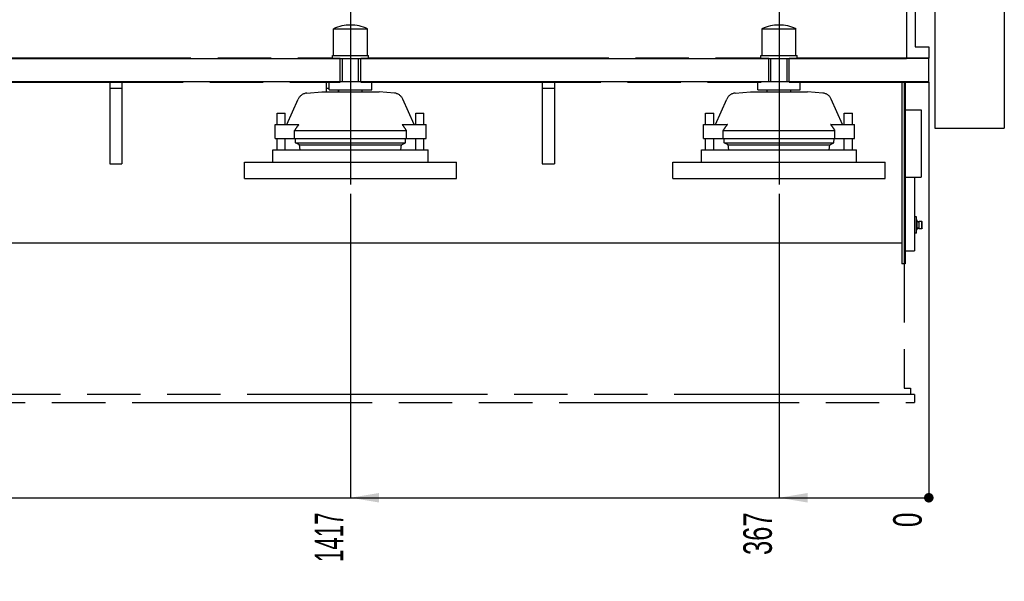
# Model space of a CAD drawing. Header units: millimetres. Extents: x 0 to 1189, y 0 to 841.
# Tile 76 of 103: x 772 to 893, y 508 to 577. Entities that reach past the tile are written whole.
import ezdxf
from ezdxf.enums import TextEntityAlignment as Align

# ---------------------------------------------------------------- set-up
doc = ezdxf.new("R2010")
doc.units = ezdxf.units.MM
doc.header["$LTSCALE"] = 65.395
doc.linetypes.add('CENTER', pattern=[0.6, 0.375, -0.075, 0.075, -0.075])
doc.linetypes.add('PHANTOM', pattern=[0.8, 0.45, -0.05, 0.1, -0.05, 0.1, -0.05])
doc.layers.get('0').update_dxf_attribs({"linetype": 'CONTINUOUS'})
for name, color, linetype in [('1907_731000_02_SIMPLE1_D_ABL53', 7, 'CONTINUOUS'), ('1907_731000_02_SIMPLE1_T1_D_PBL54', 7, 'CONTINUOUS'), ('1907_733000_06_SIMPLE1_A_ABL94', 7, 'CONTINUOUS'), ('1907_733000_06_SIMPLE1_T1_A_PBL95', 7, 'CONTINUOUS'), ('1907_733000_06_SIMPLE1_T2_A_PBL111', 7, 'CONTINUOUS'), ('1907_733000_06_SIMPLE1_T3_A_PBL123', 7, 'CONTINUOUS'), ('1907_733000_06_SIMPLE1_T4_A_PBL110', 7, 'CONTINUOUS'), ('1907_734000_04_SIMPLE1_C_ABL74', 7, 'CONTINUOUS'), ('1907_734000_04_SIMPLE1_T1_C_PBL75', 7, 'CONTINUOUS'), ('1937_111000_09_SIMPLE1_D_ABL72', 7, 'CONTINUOUS'), ('1937_111000_09_SIMPLE1_T1_D_PBL73', 7, 'CONTINUOUS'), ('1937_122000_06_SIMPLE1_A_ABL33', 7, 'CONTINUOUS'), ('1937_122000_06_SIMPLE1_T1_A_PBL34', 7, 'CONTINUOUS'), ('32007_040000_TLKGS_KS_V_ABL51', 7, 'CONTINUOUS'), ('32007_041000_TLKGS_KS_V_ABL52', 7, 'CONTINUOUS'), ('32007_313000_01_SIMPLE1_T1_X_PBL139', 7, 'CONTINUOUS'), ('32007_313000_01_SIMPLE1_X_ABL138', 7, 'CONTINUOUS'), ('32007_390500_01_SIMPLE1_T1_X_PBL141', 7, 'CONTINUOUS'), ('32007_390500_01_SIMPLE1_X_ABL140', 7, 'CONTINUOUS'), ('32067_000000_TLKGS_MARKETING_ABL3', 7, 'CONTINUOUS'), ('32067_030000_TLKGS_V_ABL8', 7, 'CONTINUOUS'), ('32067_100000_TLKGS_V_ABL18', 7, 'CONTINUOUS'), ('32067_152000_01_SIMPLE1_T1_X_PBL20', 7, 'CONTINUOUS'), ('32067_152000_01_SIMPLE1_T2_X_PBL181', 7, 'CONTINUOUS'), ('32067_152000_01_SIMPLE1_T2_X_PBL191', 7, 'CONTINUOUS'), ('32067_152000_01_SIMPLE1_T2_X_PBL49', 7, 'CONTINUOUS'), ('32067_152000_01_SIMPLE1_T2_X_PBL50', 7, 'CONTINUOUS'), ('32067_152000_01_SIMPLE1_X_ABL19', 7, 'CONTINUOUS'), ('new_view_1_VBL0', 7, 'CONTINUOUS')]:
    doc.layers.add(name, color=color, linetype=linetype)
doc.styles.get("Standard").update_dxf_attribs({"font": 'txt', "width": 0.6})
doc.dimstyles.new('DIMSTYLE_10', dxfattribs={"dimtxt": 3.5, "dimasz": 3.5, "dimexe": 1.8, "dimexo": 0, "dimgap": 0.875, "dimtad": 0, "dimtih": 1, "dimtoh": 1, "dimlfac": 20, "dimdsep": 46, "dimtxsty": 'Standard', "dimblk": '_FILLED', "dimblk1": '_FILLED', "dimblk2": '_FILLED', "dimcen": 0.09, "dimadec": 0, "dimazin": 0, "dimtp": 2, "dimtm": 2, "dimtfac": 1, "dimtofl": 0, "dimtmove": 0, "dimatfit": 3, "dimldrblk": '_FILLED', "dimfxl": 1, "dimtolj": 1, "dimarcsym": 0})
doc.dimstyles.new('DIMSTYLE_7', dxfattribs={"dimtxt": 3.5, "dimasz": 3.5, "dimexe": 1.8, "dimexo": 0, "dimgap": 0.875, "dimtad": 0, "dimtih": 1, "dimtoh": 1, "dimlfac": 20, "dimdsep": 46, "dimtxsty": 'Standard', "dimblk": '_FILLED', "dimblk1": '_FILLED', "dimblk2": '_FILLED', "dimcen": 0.09, "dimadec": 0, "dimazin": 0, "dimtp": 0.5, "dimtm": 0.5, "dimtfac": 1, "dimtofl": 0, "dimtmove": 0, "dimatfit": 3, "dimldrblk": '_FILLED', "dimfxl": 1, "dimtolj": 1, "dimarcsym": 0})
doc.dimstyles.new('DIMSTYLE_8', dxfattribs={"dimtxt": 3.5, "dimasz": 3.5, "dimexe": 1.8, "dimexo": 0, "dimgap": 0.875, "dimtad": 0, "dimtih": 1, "dimtoh": 1, "dimlfac": 20, "dimdsep": 46, "dimtxsty": 'Standard', "dimblk": '_FILLED', "dimblk1": '_FILLED', "dimblk2": '_FILLED', "dimcen": 0.09, "dimadec": 0, "dimazin": 0, "dimtp": 0.1, "dimtm": 0.1, "dimtfac": 1, "dimtofl": 0, "dimtmove": 0, "dimatfit": 3, "dimldrblk": '_FILLED', "dimfxl": 1, "dimtolj": 1, "dimarcsym": 0})
doc.dimstyles.new('DIMSTYLE_9', dxfattribs={"dimtxt": 3.5, "dimasz": 3.5, "dimexe": 1.8, "dimexo": 0, "dimgap": 0.875, "dimtad": 0, "dimtih": 1, "dimtoh": 1, "dimlfac": 20, "dimdsep": 46, "dimtxsty": 'Standard', "dimblk": '_FILLED', "dimblk1": '_FILLED', "dimblk2": '_FILLED', "dimcen": 0.09, "dimadec": 0, "dimazin": 0, "dimtp": 1.2, "dimtm": 1.2, "dimtfac": 1, "dimtofl": 0, "dimtmove": 0, "dimatfit": 3, "dimldrblk": '_FILLED', "dimfxl": 1, "dimtolj": 1, "dimarcsym": 0})

# ---------------------------------------------------------------- blocks, each defined once
blk = doc.blocks.new('*D35')
at = {"color": 2, "linetype": 'Continuous'}
blk.add_line((865, 555.98), (865, 518.68), dxfattribs=at)
at = {"color": 2, "linetype": 'Continuous', "width": 0.666667}
blk.add_text('367', height=3.5, rotation=90, dxfattribs=at).set_placement((864.12, 516.93), align=Align.RIGHT)
blk = doc.blocks.new('_FILLED')
at = {"color": 0, "linetype": 'ByBlock'}
blk.add_solid([(0, 0), (-1, 0.167), (-1, -0.167)], dxfattribs=at)
blk = doc.blocks.new('*D36')
at = {"color": 2, "linetype": 'Continuous'}
blk.add_line((883.35, 569.65), (883.35, 518.68), dxfattribs=at)
at = {"color": 2, "linetype": 'Continuous', "width": 0.690476}
blk.add_text('0', height=3.5, rotation=90, dxfattribs=at).set_placement((882.48, 516.93), align=Align.RIGHT)
blk = doc.blocks.new('*D37')
at = {"color": 2, "linetype": 'Continuous'}
blk.add_line((812.5, 555.98), (812.5, 518.68), dxfattribs=at)
at = {"color": 2, "linetype": 'Continuous', "width": 0.583333}
blk.add_text('1417', height=3.5, rotation=90, dxfattribs=at).set_placement((811.62, 516.93), align=Align.RIGHT)
blk = doc.blocks.new('*D38')
at = {"color": 2, "linetype": 'Continuous'}
blk.add_line((709, 555.98), (709, 518.68), dxfattribs=at)
at = {"color": 2, "linetype": 'Continuous', "width": 0.672619}
blk.add_text('3487', height=3.5, rotation=90, dxfattribs=at).set_placement((708.12, 516.93), align=Align.RIGHT)
blk = doc.blocks.new('*D39')
at = {"color": 2, "linetype": 'Continuous'}
blk.add_line((679.9, 569.65), (679.9, 518.68), dxfattribs=at)
at = {"color": 2, "linetype": 'Continuous', "width": 0.690476}
blk.add_text('4069', height=3.5, rotation=90, dxfattribs=at).set_placement((679.02, 516.93), align=Align.RIGHT)
blk = doc.blocks.new('32067_152000_01_SIMPLE1_T1_X_PBL20', base_point=(768.98, 552.61))
at = {"layer": '32067_152000_01_SIMPLE1_T1_X_PBL20', "color": 8, "linetype": 'PHANTOM'}
for p, q in [((711.21, 572.65), (810.29, 572.65)), ((809.75, 572.65), (809.75, 572.55)), ((811.25, 572.55), (809.75, 572.55)), ((811.25, 569.65), (811.25, 572.55)), ((815.25, 572.55), (813.75, 572.55)), ((813.75, 569.65), (813.75, 572.55)), ((814.71, 572.65), (862.79, 572.65)), ((815.25, 572.65), (815.25, 572.55)), ((862.25, 572.65), (862.25, 572.55)), ((863.75, 572.55), (862.25, 572.55)), ((863.75, 569.65), (863.75, 572.55)), ((867.75, 572.55), (866.25, 572.55)), ((866.25, 569.65), (866.25, 572.55)), ((867.21, 572.65), (883.35, 572.65)), ((867.75, 572.65), (867.75, 572.55)), ((883.35, 569.65), (883.35, 572.65)), ((710.25, 569.65), (811.25, 569.65)), ((783, 569.65), (783, 559.65)), ((784.5, 569.65), (784.5, 559.65)), ((809.5, 569.65), (809.5, 568.48)), ((813.75, 569.65), (863.75, 569.65)), ((836, 569.65), (836, 559.65)), ((837.5, 569.65), (837.5, 559.65)), ((866.25, 569.65), (883.35, 569.65)), ((880.35, 569.65), (880.35, 532.15)), ((784.5, 568.9), (783, 568.9)), ((809.9, 568.9), (809.5, 568.9)), ((811, 568.73), (811, 568.48)), ((837.5, 568.9), (836, 568.9)), ((880.45, 566.27), (882.4, 566.27)), ((882.4, 566.27), (882.4, 558.02)), ((783, 559.65), (784.5, 559.65)), ((836, 559.65), (837.5, 559.65)), ((880.35, 558.02), (882.4, 558.02)), ((881.85, 553.15), (881.6, 553.15)), ((881.85, 551.15), (881.85, 553.15)), ((881.92, 552.73), (881.85, 552.73)), ((881.92, 551.58), (881.92, 552.73)), ((882.05, 552.55), (881.92, 552.6)), ((882.17, 552.6), (882.1, 552.56)), ((882.48, 552.6), (882.17, 552.6)), ((882.17, 551.7), (882.17, 552.6)), ((882.52, 552.55), (882.48, 552.6)), ((882.48, 551.7), (882.48, 552.6)), ((882.52, 551.75), (882.52, 552.55)), ((881.92, 551.58), (881.85, 551.58)), ((882.05, 551.75), (881.92, 551.7)), ((882.17, 551.7), (882.1, 551.74)), ((882.48, 551.7), (882.17, 551.7)), ((882.52, 551.75), (882.48, 551.7)), ((881.85, 551.15), (881.6, 551.15)), ((880.35, 532.15), (881.1, 532.15)), ((881.1, 532.15), (881.1, 531.4)), ((881.6, 531.4), (681.1, 531.4)), ((881.6, 531.4), (881.6, 530.4)), ((681.1, 530.4), (881.6, 530.4))]:
    blk.add_line(p, q, dxfattribs=at)
for centre, start, end in [((882.07, 552.61), 247.4184, 299.9743), ((882.07, 551.69), 60.0257, 112.5816)]:
    blk.add_arc(centre, 0.06, start, end, dxfattribs=at)
blk = doc.blocks.new('32067_152000_01_SIMPLE1_T2_X_PBL49', base_point=(865, 567.03))
at = {"layer": '32067_152000_01_SIMPLE1_T2_X_PBL49', "color": 8, "linetype": 'PHANTOM'}
for p, q in [((862.92, 576.21), (867.08, 576.21)), ((862.92, 572.91), (862.92, 576.21)), ((867.08, 572.91), (867.08, 576.21)), ((862.79, 572.91), (867.21, 572.91)), ((862.79, 572.55), (862.79, 572.91)), ((863.75, 572.55), (866.25, 572.55)), ((864.01, 569.75), (864.01, 572.55)), ((865.99, 569.75), (865.99, 572.55)), ((867.21, 572.55), (867.21, 572.91)), ((862.4, 568.73), (862.4, 569.65)), ((863.75, 569.75), (866.25, 569.75)), ((867.6, 568.73), (867.6, 569.65)), ((859.63, 568.32), (861.5, 568.48)), ((861.5, 568.48), (868.5, 568.48)), ((862.4, 568.73), (867.6, 568.73)), ((863.56, 568.48), (863.56, 568.73)), ((866.44, 568.48), (866.44, 568.73)), ((870.37, 568.32), (868.5, 568.48)), ((857.21, 564.49), (858.6, 567.58)), ((872.79, 564.49), (871.4, 567.58)), ((856, 565.85), (857, 565.85)), ((856, 564.49), (856, 565.85)), ((857, 564.49), (857, 565.85)), ((873, 565.85), (874, 565.85)), ((873, 564.49), (873, 565.85)), ((874, 564.49), (874, 565.85)), ((855.75, 564.49), (858.68, 564.49)), ((855.75, 562.74), (855.75, 564.49)), ((858.15, 563.74), (871.85, 563.74)), ((858.15, 562.74), (858.15, 563.74)), ((871.32, 564.49), (874.25, 564.49)), ((871.85, 562.74), (871.85, 563.74)), ((874.25, 562.74), (874.25, 564.49)), ((855.75, 562.74), (874.25, 562.74)), ((856, 561.35), (856, 562.74)), ((857, 561.35), (857, 562.74)), ((858.28, 562.23), (858.26, 562.74)), ((858.28, 562.23), (871.72, 562.23)), ((858.77, 561.98), (858.28, 562.23)), ((871.23, 561.98), (871.72, 562.23)), ((871.72, 562.23), (871.74, 562.74)), ((873, 561.35), (873, 562.74)), ((874, 561.35), (874, 562.74)), ((855.5, 561.35), (874.5, 561.35)), ((855.5, 559.85), (855.5, 561.35)), ((858.77, 561.98), (871.23, 561.98)), ((858.84, 561.35), (858.77, 561.98)), ((871.16, 561.35), (871.23, 561.98)), ((874.5, 559.85), (874.5, 561.35)), ((852, 559.85), (878, 559.85)), ((852, 557.85), (852, 559.85)), ((878, 557.85), (878, 559.85)), ((852, 557.85), (878, 557.85))]:
    blk.add_line(p, q, dxfattribs=at)
for centre, radius, start, end in [((865, 571.51), 5.14, 66.0588, 113.9412), ((859.74, 567.07), 1.25, 95, 155.8195), ((870.26, 567.07), 1.25, 24.1805, 85)]:
    blk.add_arc(centre, radius, start, end, dxfattribs=at)
for points, knots in [([(858.68, 564.49), (858.63, 564.43), (858.45, 564.19), (858.28, 563.94), (858.15, 563.74)], [0, 0, 0, 0, 0.247602, 1, 1, 1, 1]), ([(871.85, 563.74), (871.81, 563.81), (871.64, 564.06), (871.46, 564.31), (871.32, 564.49)], [0, 0, 0, 0, 0.252037, 1, 1, 1, 1])]:
    blk.add_open_spline(points, degree=3, knots=knots, dxfattribs=at)
blk = doc.blocks.new('32067_152000_01_SIMPLE1_T2_X_PBL50', base_point=(812.5, 567.03))
at = {"layer": '32067_152000_01_SIMPLE1_T2_X_PBL50', "color": 8, "linetype": 'PHANTOM'}
for p, q in [((810.42, 576.21), (814.58, 576.21)), ((810.42, 572.91), (810.42, 576.21)), ((814.58, 572.91), (814.58, 576.21)), ((810.29, 572.91), (814.71, 572.91)), ((810.29, 572.55), (810.29, 572.91)), ((811.25, 572.55), (813.75, 572.55)), ((811.51, 569.75), (811.51, 572.55)), ((813.49, 569.75), (813.49, 572.55)), ((814.71, 572.55), (814.71, 572.91)), ((809.9, 568.73), (809.9, 569.65)), ((811.25, 569.75), (813.75, 569.75)), ((815.1, 568.73), (815.1, 569.65)), ((807.13, 568.32), (809, 568.48)), ((809, 568.48), (816, 568.48)), ((809.9, 568.73), (815.1, 568.73)), ((811.06, 568.48), (811.06, 568.73)), ((813.94, 568.48), (813.94, 568.73)), ((817.87, 568.32), (816, 568.48)), ((804.71, 564.49), (806.1, 567.58)), ((820.29, 564.49), (818.9, 567.58)), ((803.5, 565.85), (804.5, 565.85)), ((803.5, 564.49), (803.5, 565.85)), ((804.5, 564.49), (804.5, 565.85)), ((820.5, 565.85), (821.5, 565.85)), ((820.5, 564.49), (820.5, 565.85)), ((821.5, 564.49), (821.5, 565.85)), ((803.25, 564.49), (806.18, 564.49)), ((803.25, 562.74), (803.25, 564.49)), ((805.65, 563.74), (819.35, 563.74)), ((805.65, 562.74), (805.65, 563.74)), ((818.82, 564.49), (821.75, 564.49)), ((819.35, 562.74), (819.35, 563.74)), ((821.75, 562.74), (821.75, 564.49)), ((803.25, 562.74), (821.75, 562.74)), ((803.5, 561.35), (803.5, 562.74)), ((804.5, 561.35), (804.5, 562.74)), ((805.78, 562.23), (805.76, 562.74)), ((805.78, 562.23), (819.22, 562.23)), ((806.27, 561.98), (805.78, 562.23)), ((818.73, 561.98), (819.22, 562.23)), ((819.22, 562.23), (819.24, 562.74)), ((820.5, 561.35), (820.5, 562.74)), ((821.5, 561.35), (821.5, 562.74)), ((803, 561.35), (822, 561.35)), ((803, 559.85), (803, 561.35)), ((806.27, 561.98), (818.73, 561.98)), ((806.34, 561.35), (806.27, 561.98)), ((818.66, 561.35), (818.73, 561.98)), ((822, 559.85), (822, 561.35)), ((799.5, 559.85), (825.5, 559.85)), ((799.5, 557.85), (799.5, 559.85)), ((825.5, 557.85), (825.5, 559.85)), ((799.5, 557.85), (825.5, 557.85))]:
    blk.add_line(p, q, dxfattribs=at)
for centre, radius, start, end in [((812.5, 571.51), 5.14, 66.0588, 113.9412), ((807.24, 567.07), 1.25, 95, 155.8195), ((817.76, 567.07), 1.25, 24.1805, 85)]:
    blk.add_arc(centre, radius, start, end, dxfattribs=at)
for points, knots in [([(806.18, 564.49), (806.13, 564.43), (805.95, 564.19), (805.78, 563.94), (805.65, 563.74)], [0, 0, 0, 0, 0.247602, 1, 1, 1, 1]), ([(819.35, 563.74), (819.31, 563.81), (819.14, 564.06), (818.96, 564.31), (818.82, 564.49)], [0, 0, 0, 0, 0.252037, 1, 1, 1, 1])]:
    blk.add_open_spline(points, degree=3, knots=knots, dxfattribs=at)
blk = doc.blocks.new('32067_152000_01_SIMPLE1_T2_X_PBL181', base_point=(812.5, 568.8152))
at = {"layer": '32067_152000_01_SIMPLE1_T2_X_PBL181', "color": 2, "linetype": 'CENTER'}
blk.add_line((812.5, 581.65), (812.5, 555.9805), dxfattribs=at)
blk = doc.blocks.new('32067_152000_01_SIMPLE1_T2_X_PBL191', base_point=(865, 568.8152))
at = {"layer": '32067_152000_01_SIMPLE1_T2_X_PBL191', "color": 2, "linetype": 'CENTER'}
blk.add_line((865, 581.65), (865, 555.9805), dxfattribs=at)
blk = doc.blocks.new('32067_152000_01_SIMPLE1_X_ABL19', base_point=(768.98, 556.02))
at = {"layer": '32067_152000_01_SIMPLE1_T1_X_PBL20'}
blk.add_blockref('32067_152000_01_SIMPLE1_T1_X_PBL20', (768.98, 552.61), dxfattribs=at)
at = {"layer": '32067_152000_01_SIMPLE1_T2_X_PBL181'}
blk.add_blockref('32067_152000_01_SIMPLE1_T2_X_PBL181', (812.5, 568.82), dxfattribs=at)
at = {"layer": '32067_152000_01_SIMPLE1_T2_X_PBL191'}
blk.add_blockref('32067_152000_01_SIMPLE1_T2_X_PBL191', (865, 568.82), dxfattribs=at)
at = {"layer": '32067_152000_01_SIMPLE1_T2_X_PBL49'}
blk.add_blockref('32067_152000_01_SIMPLE1_T2_X_PBL49', (865, 567.03), dxfattribs=at)
at = {"layer": '32067_152000_01_SIMPLE1_T2_X_PBL50'}
blk.add_blockref('32067_152000_01_SIMPLE1_T2_X_PBL50', (812.5, 567.03), dxfattribs=at)
blk = doc.blocks.new('1937_122000_06_SIMPLE1_T1_A_PBL34', base_point=(781.62, 560))
at = {"layer": '1937_122000_06_SIMPLE1_T1_A_PBL34', "color": 7, "linetype": 'Continuous'}
for p, q in [((880.6, 572.6), (883.35, 572.6)), ((883.35, 569.7), (883.35, 572.6)), ((883.35, 569.7), (679.9, 569.7)), ((880.05, 569.7), (880.05, 547.4)), ((880.45, 569.7), (880.45, 547.4)), ((880.45, 558), (881.6, 558)), ((881.6, 558), (881.6, 549)), ((880.05, 549.95), (685.25, 549.95)), ((880.45, 549), (881.6, 549)), ((880.45, 547.4), (880.05, 547.4))]:
    blk.add_line(p, q, dxfattribs=at)
blk = doc.blocks.new('1937_122000_06_SIMPLE1_A_ABL33', base_point=(781.625, 560))
at = {"layer": '1937_122000_06_SIMPLE1_T1_A_PBL34'}
blk.add_blockref('1937_122000_06_SIMPLE1_T1_A_PBL34', (781.625, 560), dxfattribs=at)
blk = doc.blocks.new('1937_111000_09_SIMPLE1_T1_D_PBL73', base_point=(782.05, 619.62))
at = {"layer": '1937_111000_09_SIMPLE1_T1_D_PBL73', "color": 7, "linetype": 'Continuous'}
for p, q in [((880.6, 594.7), (880.6, 572.5)), ((880.6, 572.5), (682, 572.5))]:
    blk.add_line(p, q, dxfattribs=at)
blk = doc.blocks.new('1937_111000_09_SIMPLE1_D_ABL72', base_point=(782.05, 625.06))
at = {"layer": '1937_111000_09_SIMPLE1_T1_D_PBL73'}
blk.add_blockref('1937_111000_09_SIMPLE1_T1_D_PBL73', (782.05, 619.62), dxfattribs=at)
blk = doc.blocks.new('32067_100000_TLKGS_V_ABL18', base_point=(768.98, 616.65))
at = {"layer": '1937_111000_09_SIMPLE1_D_ABL72'}
blk.add_blockref('1937_111000_09_SIMPLE1_D_ABL72', (782.05, 625.06), dxfattribs=at)
at = {"layer": '1937_122000_06_SIMPLE1_A_ABL33'}
blk.add_blockref('1937_122000_06_SIMPLE1_A_ABL33', (781.62, 560), dxfattribs=at)
at = {"layer": '32067_152000_01_SIMPLE1_X_ABL19'}
blk.add_blockref('32067_152000_01_SIMPLE1_X_ABL19', (768.98, 556.02), dxfattribs=at)
blk = doc.blocks.new('32067_030000_TLKGS_V_ABL8', base_point=(748.41, 636.46))
at = {"layer": '32067_100000_TLKGS_V_ABL18'}
blk.add_blockref('32067_100000_TLKGS_V_ABL18', (768.98, 616.65), dxfattribs=at)
blk = doc.blocks.new('1907_731000_02_SIMPLE1_T1_D_PBL54', base_point=(888.35, 600))
at = {"layer": '1907_731000_02_SIMPLE1_T1_D_PBL54', "color": 7, "linetype": 'Continuous'}
for p, q in [((884.1, 635.98), (892.6, 635.98)), ((884.1, 635.98), (884.1, 618.01)), ((892.6, 635.98), (892.6, 564.02)), ((884.1, 616.14), (884.1, 611.21)), ((884.1, 599.5), (884.1, 564.02)), ((884.1, 564.02), (892.6, 564.02))]:
    blk.add_line(p, q, dxfattribs=at)
blk = doc.blocks.new('1907_731000_02_SIMPLE1_D_ABL53', base_point=(888.35, 600))
at = {"layer": '1907_731000_02_SIMPLE1_T1_D_PBL54'}
blk.add_blockref('1907_731000_02_SIMPLE1_T1_D_PBL54', (888.35, 600), dxfattribs=at)
blk = doc.blocks.new('1907_734000_04_SIMPLE1_T1_C_PBL75', base_point=(882.9, 594.78))
at = {"layer": '1907_734000_04_SIMPLE1_T1_C_PBL75', "color": 7, "linetype": 'Continuous'}
for p, q in [((882.1, 616.96), (883.74, 616.96)), ((881.7, 615.1), (881.7, 610.85)), ((881.7, 609.79), (881.7, 609.5)), ((881.7, 599.5), (881.7, 574)), ((881.7, 583.04), (884.1, 583.04)), ((881.7, 574), (883.35, 574)), ((883.35, 574), (883.35, 572.6))]:
    blk.add_line(p, q, dxfattribs=at)
blk = doc.blocks.new('1907_734000_04_SIMPLE1_C_ABL74', base_point=(882.9, 594.7822))
at = {"layer": '1907_734000_04_SIMPLE1_T1_C_PBL75'}
blk.add_blockref('1907_734000_04_SIMPLE1_T1_C_PBL75', (882.9, 594.7822), dxfattribs=at)
blk = doc.blocks.new('1907_733000_06_SIMPLE1_T1_A_PBL95', base_point=(874.27, 603.67))
at = {"layer": '1907_733000_06_SIMPLE1_T1_A_PBL95', "color": 7, "linetype": 'Continuous'}
for p, q in [((867.6, 613), (867.6, 615.99)), ((880.35, 616), (880.35, 614.3)), ((869.48, 614.4), (868.6, 614.4)), ((879.35, 614.4), (878.48, 614.4)), ((880.35, 614.3), (880.95, 614.3)), ((880.95, 614.3), (880.95, 612.7)), ((867.6, 593), (867.6, 612)), ((869.83, 609.4), (869.83, 611.75)), ((878.12, 609.4), (878.12, 611.75)), ((880.95, 612.7), (880.35, 612.7)), ((880.35, 612.7), (880.35, 610.95)), ((869.83, 610.5), (868.7, 610.5)), ((868.7, 610), (868.7, 610.5)), ((869.83, 610), (868.7, 610)), ((869.96, 609.4), (869.48, 607.87)), ((869.83, 609.4), (878.12, 609.4)), ((870.48, 597.85), (870.48, 609.4)), ((877.48, 609.4), (877.48, 606.77)), ((877.98, 609.4), (877.98, 597.85)), ((870.48, 608.21), (869.48, 607.87)), ((870.48, 607.97), (869.48, 606.4)), ((869.48, 607.88), (869.48, 607.88)), ((869.48, 601.12), (869.48, 607.88)), ((869.48, 607.87), (869.48, 607.87)), ((870.48, 607.53), (869.48, 605.97)), ((870.48, 606.14), (869.48, 605.97)), ((869.48, 605.4), (868.6, 605.4)), ((868.6, 603.6), (869.48, 603.6)), ((870.48, 601.47), (869.48, 603.03)), ((869.48, 603.03), (870.48, 602.86)), ((870.48, 601.03), (869.48, 602.6)), ((877.48, 602.23), (877.48, 598.07)), ((870.48, 598), (869.48, 601.13)), ((869.48, 601.13), (869.48, 601.13)), ((869.48, 601.13), (870.48, 600.79)), ((869.48, 601.12), (869.48, 601.12)), ((868.7, 599), (870.16, 599)), ((868.7, 598.5), (868.7, 599)), ((868.7, 598.5), (870.32, 598.5)), ((878.54, 599), (879.25, 599)), ((878.54, 598.5), (879.25, 598.5)), ((879.25, 598.5), (879.25, 599)), ((880.35, 599.5), (880.35, 596.3)), ((877.48, 598.07), (870.48, 598.07)), ((870.48, 597.85), (872.77, 597.85)), ((870.52, 598.07), (870.52, 597.95)), ((877.42, 597.95), (870.52, 597.95)), ((874.98, 597.85), (877.98, 597.85)), ((877.42, 598.07), (877.42, 597.95)), ((872.83, 596.4), (868.6, 596.4)), ((879.35, 596.4), (874.92, 596.4)), ((880.35, 596.3), (880.95, 596.3)), ((880.95, 596.3), (880.95, 594.7)), ((868.6, 594.6), (868.87, 594.6)), ((873.58, 593.82), (873.58, 590)), ((874.38, 593.82), (874.38, 590)), ((878.88, 594.6), (879.35, 594.6)), ((880.95, 594.7), (880.35, 594.7)), ((880.35, 594.7), (880.35, 593)), ((873.58, 590), (874.38, 590)), ((875.1, 587.75), (872.85, 587.75))]:
    blk.add_line(p, q, dxfattribs=at)
blk.add_circle((873.98, 588.75), 0.9, dxfattribs=at)
for centre, radius, start, end in [((875.1, 616), 5.25, 0, 43.1334), ((868.6, 613.5), 0.9, 90, 197.3504), ((879.35, 613.5), 0.9, 342.6496, 90), ((868.6, 604.5), 0.9, 90, 270), ((868.6, 595.5), 0.9, 90, 270), ((879.35, 595.5), 0.9, 270, 90), ((872.85, 593), 5.25, 180, 270), ((875.1, 593), 5.25, 270, 360)]:
    blk.add_arc(centre, radius, start, end, dxfattribs=at)
for points, knots in [([(869.48, 606.4), (869.48, 606.36), (869.48, 606.22), (869.48, 606.08), (869.48, 605.97)], [0, 0, 0, 0, 0.240786, 1, 1, 1, 1]), ([(870.48, 602.23), (870.48, 602.6), (870.49, 603.36), (870.5, 604.5), (870.49, 605.64), (870.48, 606.4), (870.48, 606.77)], [0, 0, 0, 0, 0.246154, 0.5, 0.753846, 1, 1, 1, 1]), ([(877.48, 606.77), (877.48, 606.4), (877.46, 605.64), (877.45, 604.5), (877.46, 603.36), (877.48, 602.6), (877.48, 602.23)], [0, 0, 0, 0, 0.246154, 0.5, 0.753846, 1, 1, 1, 1]), ([(869.48, 603.03), (869.48, 603), (869.48, 602.85), (869.48, 602.71), (869.48, 602.6)], [0, 0, 0, 0, 0.258817, 1, 1, 1, 1])]:
    blk.add_open_spline(points, degree=3, knots=knots, dxfattribs=at)
blk = doc.blocks.new('1907_733000_06_SIMPLE1_T4_A_PBL110', base_point=(873.88, 595.88))
at = {"layer": '1907_733000_06_SIMPLE1_T4_A_PBL110', "color": 7, "linetype": 'Continuous'}
for p, q in [((872.75, 597.95), (872.75, 597.94)), ((872.75, 597.94), (875, 597.94)), ((872.75, 597.94), (872.83, 597.66)), ((872.83, 597.66), (874.92, 597.66)), ((872.83, 597.66), (872.83, 596.34)), ((875, 597.94), (874.92, 597.66)), ((874.92, 597.66), (874.92, 596.34)), ((875, 597.95), (875, 597.94)), ((872.62, 596.05), (872.45, 595.77)), ((872.62, 596.34), (872.62, 596.05)), ((872.62, 596.05), (875.12, 596.05)), ((872.62, 596.34), (875.12, 596.34)), ((875.12, 596.34), (875.12, 596.05)), ((875.12, 596.05), (875.3, 595.77)), ((878.22, 595.15), (869.53, 595.15)), ((871.43, 595.24), (871.13, 595.15)), ((872.45, 595.77), (871.43, 595.24)), ((871.43, 595.24), (876.32, 595.24)), ((872.45, 595.77), (875.3, 595.77)), ((875.3, 595.77), (876.32, 595.24)), ((876.32, 595.24), (876.62, 595.15)), ((878.22, 593.82), (869.53, 593.82))]:
    blk.add_line(p, q, dxfattribs=at)
for centre, start, end in [((869.52, 594.49), 90, 270), ((878.23, 594.49), 270, 90)]:
    blk.add_arc(centre, 0.667, start, end, dxfattribs=at)
blk = doc.blocks.new('1907_733000_06_SIMPLE1_T2_A_PBL111', base_point=(883.77, 609.68))
at = {"layer": '1907_733000_06_SIMPLE1_T2_A_PBL111', "color": 7, "linetype": 'Continuous'}
for p, q in [((886.45, 612.64), (882.67, 621.28)), ((885.76, 612.34), (881.99, 620.98)), ((889.5, 615.95), (888.45, 615.95)), ((888.45, 615.95), (888.45, 614.75)), ((889, 616.23), (888.95, 616.23)), ((889.5, 615.95), (889.5, 614.75)), ((889.5, 614.75), (888.45, 614.75)), ((888.45, 614.75), (888.6, 613.75)), ((889.5, 614.75), (889.36, 613.75)), ((889.36, 613.75), (888.6, 613.75)), ((888.83, 613.75), (888.83, 611.75)), ((889.13, 613.75), (889.13, 611.75)), ((885.03, 612.03), (884.61, 612.03)), ((884.61, 608.57), (884.61, 612.03)), ((885.03, 612.03), (885.03, 608.57)), ((885.03, 611.93), (886.52, 611.93)), ((885.03, 611.93), (885.03, 608.68)), ((885.58, 612.26), (886.62, 612.72)), ((885.58, 611.93), (885.58, 612.26)), ((886.52, 611.93), (886.52, 608.68)), ((887.95, 611.44), (888.73, 611.75)), ((888.73, 611.75), (889.23, 611.75)), ((889.23, 611.75), (889.56, 606.97)), ((878.12, 611), (878.54, 611)), ((878.54, 598), (878.54, 611)), ((878.54, 610.95), (880.8, 610.95)), ((880.75, 610.99), (880.74, 610.95)), ((882.78, 610.7), (880.75, 610.99)), ((880.8, 610.95), (880.8, 609.46)), ((884.6, 611.62), (882.32, 609.73)), ((882.78, 610.7), (882.69, 610.03)), ((883.06, 610.39), (882.74, 610.44)), ((883.03, 610.38), (883.19, 610.45)), ((884.6, 609.73), (884.6, 611.62)), ((884.6, 611.07), (884.61, 611.07)), ((888.13, 611.24), (888.04, 611.21)), ((888.67, 608.65), (888.67, 610.87)), ((878.54, 609.46), (880.8, 609.46)), ((880.8, 609.92), (882.13, 609.73)), ((880.8, 609.5), (881.94, 609.5)), ((881.94, 609.73), (884.61, 609.73)), ((881.94, 609.03), (881.94, 609.73)), ((886.52, 610.26), (886.84, 609.4)), ((886.52, 609.6), (886.54, 609.57)), ((886.54, 609.57), (886.52, 609.57)), ((886.52, 609.4), (886.84, 609.4)), ((886.81, 609.46), (888.04, 609.46)), ((888.04, 609.59), (888.04, 609.46)), ((888.04, 609.5), (888.52, 609.5)), ((888.52, 599.5), (888.52, 609.5)), ((881.83, 609.08), (881.94, 609.08)), ((881.83, 608.68), (881.83, 609.08)), ((881.83, 608.68), (883.88, 608.68)), ((881.94, 609.03), (884.61, 609.03)), ((883.88, 608.68), (883.88, 609.03)), ((884.61, 608.57), (885.03, 608.57)), ((885.03, 608.68), (886.52, 608.68)), ((888.52, 608.71), (888.58, 608.71)), ((888.58, 608.71), (888.58, 600.29)), ((888.58, 608.65), (888.67, 608.65)), ((889.36, 608.15), (889.02, 606.74)), ((889.02, 606.87), (889.02, 602)), ((889.26, 606.97), (889.22, 607.55)), ((889.56, 606.97), (889.26, 606.97)), ((888.58, 601.74), (889.02, 602)), ((888.52, 600.29), (888.58, 600.29)), ((878.54, 599.5), (888.52, 599.5)), ((877.98, 598), (878.54, 598))]:
    blk.add_line(p, q, dxfattribs=at)
for centre in [(885.7, 611.13), (885.7, 609.63)]:
    blk.add_circle(centre, 0.651, dxfattribs=at)
for centre, radius, start, end in [((882.19, 621.44), 0.545, 337.2507, 249.863), ((888.95, 615.63), 0.592, 90, 147.4586), ((889, 615.63), 0.592, 32.5414, 90), ((885.67, 610.4), 2.5, 341.0743, 67.8393), ((888.27, 610.87), 0.4, 0, 111.894), ((883.17, 610.06), 0.35, 113.633, 163.2954), ((888.58, 608.34), 0.0061, 201.3469, 338.6531), ((888.98, 608.24), 0.4, 346.4483, 166.3104), ((828.07, 506.81), 117.17, 58.6497, 58.907)]:
    blk.add_arc(centre, radius, start, end, dxfattribs=at)
for points, knots in [([(882.25, 621.3), (882.21, 621.28), (882.13, 621.23), (882.02, 621.14), (881.96, 621.03), (881.99, 620.98)], [0, 0, 0, 0, 0.324332, 0.612802, 1, 1, 1, 1]), ([(882.67, 621.28), (882.65, 621.33), (882.53, 621.36), (882.39, 621.35), (882.3, 621.32), (882.25, 621.3)], [0, 0, 0, 0, 0.387198, 0.675668, 1, 1, 1, 1]), ([(884.12, 616.09), (884.12, 616.1), (884.14, 616.15), (884.24, 616.24), (884.34, 616.29), (884.43, 616.33)], [0, 0, 0, 0, 0.116647, 0.331004, 1, 1, 1, 1]), ([(884.43, 616.33), (884.51, 616.37), (884.63, 616.4), (884.75, 616.42), (884.8, 616.4), (884.81, 616.39)], [0, 0, 0, 0, 0.668996, 0.883353, 1, 1, 1, 1])]:
    blk.add_open_spline(points, degree=3, knots=knots, dxfattribs=at)
blk = doc.blocks.new('1907_733000_06_SIMPLE1_T3_A_PBL123', base_point=(873.28, 619.84))
at = {"layer": '1907_733000_06_SIMPLE1_T3_A_PBL123', "color": 7, "linetype": 'Continuous'}
for p, q in [((870.01, 627.92), (869.77, 626.76)), ((870.01, 627.92), (877.93, 627.92)), ((877.93, 627.92), (878.18, 626.76)), ((869.07, 626.76), (878.88, 626.76)), ((869.07, 626.76), (869.07, 623.59)), ((878.88, 626.76), (878.88, 623.59)), ((869.02, 623.59), (878.92, 623.59)), ((869.02, 623.59), (869.02, 620.84)), ((878.92, 623.59), (878.92, 615.5)), ((869.7, 620.84), (867.17, 620.84)), ((867.17, 620.84), (867.17, 615.99)), ((869.7, 615.99), (869.7, 620.84)), ((867.17, 615.99), (869.7, 615.99)), ((869.02, 615.99), (869.02, 615.5)), ((869.02, 615.5), (878.92, 615.5)), ((869.48, 615.5), (869.48, 613.55)), ((878.48, 615.5), (878.48, 613.55)), ((866.33, 613), (880.18, 613)), ((866.33, 612), (866.33, 613)), ((867.73, 613), (867.73, 612)), ((880.21, 613.55), (867.74, 613.55)), ((867.74, 613.55), (867.74, 613.02)), ((880.21, 613.02), (867.74, 613.02)), ((867.77, 613.02), (867.77, 613)), ((871.58, 612.75), (871.58, 613)), ((873.77, 612.75), (873.77, 613)), ((880.18, 613.02), (880.18, 613)), ((880.21, 613.55), (880.21, 613.02)), ((880.23, 613), (880.23, 612)), ((866.33, 612), (869.83, 612)), ((878.12, 612.75), (869.83, 612.75)), ((869.83, 611.75), (869.83, 612.75)), ((878.12, 611.75), (869.83, 611.75)), ((878.12, 611.75), (878.12, 612.75)), ((878.12, 612), (880.23, 612))]:
    blk.add_line(p, q, dxfattribs=at)
blk = doc.blocks.new('1907_733000_06_SIMPLE1_A_ABL94', base_point=(877.94, 607.84))
at = {"layer": '1907_733000_06_SIMPLE1_T1_A_PBL95'}
blk.add_blockref('1907_733000_06_SIMPLE1_T1_A_PBL95', (874.27, 603.67), dxfattribs=at)
at = {"layer": '1907_733000_06_SIMPLE1_T2_A_PBL111'}
blk.add_blockref('1907_733000_06_SIMPLE1_T2_A_PBL111', (883.77, 609.68), dxfattribs=at)
at = {"layer": '1907_733000_06_SIMPLE1_T3_A_PBL123'}
blk.add_blockref('1907_733000_06_SIMPLE1_T3_A_PBL123', (873.28, 619.84), dxfattribs=at)
at = {"layer": '1907_733000_06_SIMPLE1_T4_A_PBL110'}
blk.add_blockref('1907_733000_06_SIMPLE1_T4_A_PBL110', (873.88, 595.88), dxfattribs=at)
blk = doc.blocks.new('32007_313000_01_SIMPLE1_T1_X_PBL139', base_point=(881.1, 643.11))
at = {"layer": '32007_313000_01_SIMPLE1_T1_X_PBL139', "color": 7, "linetype": 'Continuous'}
for p, q in [((881.35, 654.97), (881.6, 654.97)), ((881.35, 654.41), (881.6, 654.41)), ((881.6, 654.97), (881.6, 631.25)), ((881.35, 651.25), (881.6, 651.25)), ((881.35, 646), (881.6, 646)), ((880.6, 636.5), (881.6, 636.5)), ((880.6, 631.25), (881.6, 631.25))]:
    blk.add_line(p, q, dxfattribs=at)
blk = doc.blocks.new('32007_313000_01_SIMPLE1_X_ABL138', base_point=(881.1, 643.11))
at = {"layer": '32007_313000_01_SIMPLE1_T1_X_PBL139'}
blk.add_blockref('32007_313000_01_SIMPLE1_T1_X_PBL139', (881.1, 643.11), dxfattribs=at)
blk = doc.blocks.new('32007_390500_01_SIMPLE1_T1_X_PBL141', base_point=(823.538, 647.195))
at = {"layer": '32007_390500_01_SIMPLE1_T1_X_PBL141', "color": 7, "linetype": 'Continuous'}
for p, q in [((798.5, 659.695), (848.575, 659.695)), ((798.5, 634.695), (798.5, 659.695)), ((848.575, 659.695), (848.575, 634.695)), ((848.575, 634.695), (798.5, 634.695))]:
    blk.add_line(p, q, dxfattribs=at)
blk = doc.blocks.new('32007_390500_01_SIMPLE1_X_ABL140', base_point=(823.5375, 647.195))
at = {"layer": '32007_390500_01_SIMPLE1_T1_X_PBL141'}
blk.add_blockref('32007_390500_01_SIMPLE1_T1_X_PBL141', (823.5375, 647.195), dxfattribs=at)
blk = doc.blocks.new('32007_041000_TLKGS_KS_V_ABL52', base_point=(845.55, 611.86))
at = {"layer": '1907_731000_02_SIMPLE1_D_ABL53'}
blk.add_blockref('1907_731000_02_SIMPLE1_D_ABL53', (888.35, 600), dxfattribs=at)
at = {"layer": '1907_733000_06_SIMPLE1_A_ABL94'}
blk.add_blockref('1907_733000_06_SIMPLE1_A_ABL94', (877.94, 607.84), dxfattribs=at)
at = {"layer": '1907_734000_04_SIMPLE1_C_ABL74'}
blk.add_blockref('1907_734000_04_SIMPLE1_C_ABL74', (882.9, 594.78), dxfattribs=at)
at = {"layer": '32007_313000_01_SIMPLE1_X_ABL138'}
blk.add_blockref('32007_313000_01_SIMPLE1_X_ABL138', (881.1, 643.11), dxfattribs=at)
at = {"layer": '32007_390500_01_SIMPLE1_X_ABL140'}
blk.add_blockref('32007_390500_01_SIMPLE1_X_ABL140', (823.54, 647.2), dxfattribs=at)
blk = doc.blocks.new('32007_040000_TLKGS_KS_V_ABL51', base_point=(845.55, 611.86))
at = {"layer": '32007_041000_TLKGS_KS_V_ABL52'}
blk.add_blockref('32007_041000_TLKGS_KS_V_ABL52', (845.55, 611.86), dxfattribs=at)
blk = doc.blocks.new('32067_000000_TLKGS_MARKETING_ABL3', base_point=(753.72, 636.46))
at = {"layer": '32007_040000_TLKGS_KS_V_ABL51'}
blk.add_blockref('32007_040000_TLKGS_KS_V_ABL51', (845.55, 611.86), dxfattribs=at)
at = {"layer": '32067_030000_TLKGS_V_ABL8'}
blk.add_blockref('32067_030000_TLKGS_V_ABL8', (748.41, 636.46), dxfattribs=at)
blk = doc.blocks.new('NEW_VIEW_1_VBL0', base_point=(751.22, 637.97))
at = {"layer": '32067_000000_TLKGS_MARKETING_ABL3'}
blk.add_blockref('32067_000000_TLKGS_MARKETING_ABL3', (753.72, 636.46), dxfattribs=at)

msp = doc.modelspace()

# ---------------------------------------------------------------- linework, layer by layer
at = {"color": 2, "linetype": 'Continuous'}
msp.add_line((679.9, 518.73483), (883.35, 518.73483), dxfattribs=at)
at = {"color": 2, "linetype": 'Continuous', "const_width": 0.585}
msp.add_lwpolyline([(883.0575, 518.73483, 1), (883.6425, 518.73483, 1)], format="xyb", close=True, dxfattribs=at)
msp.add_lwpolyline([(883.0575, 518.73483, 1), (883.6425, 518.73483, 1)], format="xyb", close=True, dxfattribs=at)
msp.add_lwpolyline([(883.0575, 518.73483, 1), (883.6425, 518.73483, 1)], format="xyb", close=True, dxfattribs=at)
msp.add_lwpolyline([(883.0575, 518.73483, 1), (883.6425, 518.73483, 1)], format="xyb", close=True, dxfattribs=at)
at = {"color": 2, "linetype": 'Continuous'}
for points in [[(812.5, 518.73483), (816, 519.31983), (816, 518.14983)], [(865, 518.73483), (868.5, 519.31983), (868.5, 518.14983)]]:
    msp.add_solid(points, dxfattribs=at)

# ---------------------------------------------------------------- block references
at = {"layer": 'new_view_1_VBL0'}
msp.add_blockref('NEW_VIEW_1_VBL0', (751.21652, 637.96599), dxfattribs=at)

# ---------------------------------------------------------------- dimensions: what is measured, and where the dimension line sits
at = {"color": 2, "linetype": 'Continuous'}
for feature_location, offset, origin, dimstyle, picture, middle in [((679.9, 569.65), (0, -50.96517), (883.35, 569.65), 'DIMSTYLE_10', '*D39', (677.275, 511.76816)), ((865, 555.9805), (0, -37.29567), (883.35, 569.65), 'DIMSTYLE_7', '*D35', (862.375, 513.10147)), ((883.35, 569.65), (0, -50.9651741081), (883.35, 569.65), 'DIMSTYLE_8', '*D36', (880.724993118, 515.3931616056)), ((709, 555.9805), (0, -37.29567), (883.35, 555.9805), 'DIMSTYLE_10', '*D38', (706.37499, 511.89314)), ((812.5, 555.9805), (0, -37.29567), (883.35, 555.9805), 'DIMSTYLE_9', '*D37', (809.875, 512.51816))]:
    dim = msp.add_ordinate_dim(feature_location=feature_location, offset=offset, dtype=1, origin=origin, dimstyle=dimstyle, override={"dimtad": 1, "dimtih": 0, "dimtoh": 0}, dxfattribs=at)
    dim.commit()
    dim.dimension.update_dxf_attribs({"geometry": picture, "text_midpoint": middle})

doc.saveas('drawing.dxf')
